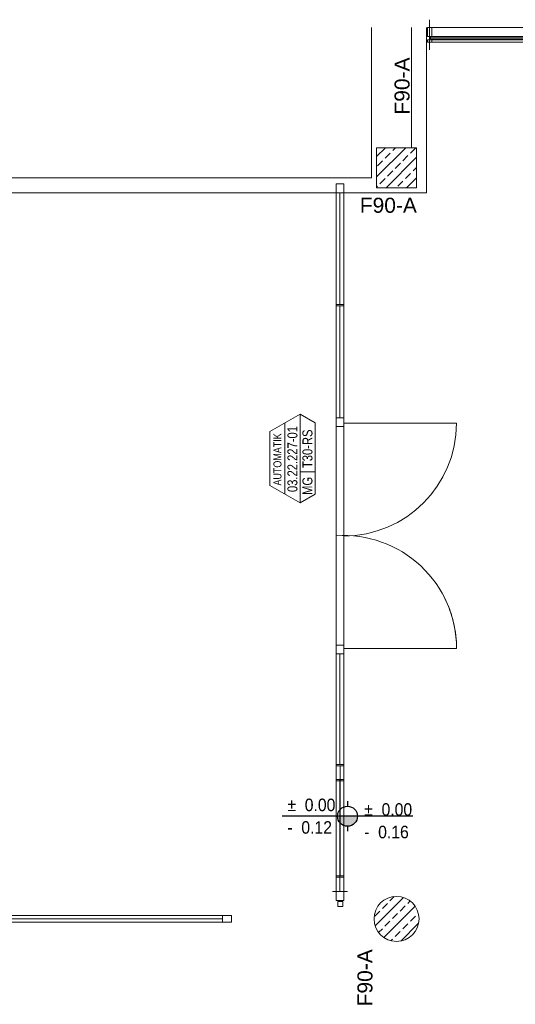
# Model space of a CAD drawing. Header units: metres. Extents: x -27 to 222, y 3 to 231.
# Tile 30 of 46: x 180 to 185, y 119 to 129. Entities that reach past the tile are written whole.
import ezdxf
from ezdxf.enums import TextEntityAlignment as Align

# ---------------------------------------------------------------- set-up
doc = ezdxf.new("R2010")
doc.units = ezdxf.units.M
doc.layers.add('A_Raster', color=8, linetype='Continuous', lineweight=13)
doc.layers.add('Grundriss', color=7, linetype='Continuous', lineweight=13)
doc.styles.add('Arial', font='arial.ttf')
doc.styles.add('Mini 1 50', font='arial.ttf', dxfattribs={"width": 0.8, "height": 0.1})
doc.styles.add('Style-Arial', font='arial.ttf')

# ---------------------------------------------------------------- blocks, each defined once
blk = doc.blocks.new('*U1097')
at = {"layer": 'Grundriss', "lineweight": 13}
h = blk.add_hatch(color=256, dxfattribs=at)
h.paths.add_polyline_path([(-0.12, -0.022, 0.999958), (0.12, -0.022), (0.12, -0.022)])
h.paths.add_polyline_path([(-0.12, -0.022, -0.000008), (-0.12, -0.022), (-0.12, -0.022)])
at = {"layer": 'Grundriss', "lineweight": 25}
for p, q in [((0, 0.158), (0, 0.098)), ((0.783, -0.022), (-0.783, -0.022)), ((0, -0.142), (0, -0.202))]:
    blk.add_line(p, q, dxfattribs=at)
at = {"layer": 'Grundriss', "lineweight": 13, "flags": 128}
blk.add_lwpolyline([(-0.12, -0.022, 0.999974), (0.12, -0.022), (0.12, -0.022), (-0.12, -0.022), (-0.12, -0.022)], format="xyb", close=True, dxfattribs=at)
at = {"layer": 'Grundriss', "lineweight": 25}
blk.add_circle((0, -0.022), 0.12, dxfattribs=at)
at = {"layer": 'Grundriss', "lineweight": 13, "char_height": 0.15, "attachment_point": 4, "line_spacing_factor": 1.079996, "style": 'Arial'}
for s, insert in [('\\H1x;\\W0.9;±  0.00\\P-  0.12', (-0.721, -0.022)), ('\\H1x;\\W0.9;±  0.00\\P-  0.16', (0.2, -0.077))]:
    blk.add_mtext(s, dxfattribs=dict(at, insert=insert))
blk = doc.blocks.new('*U1581')
at = {"layer": 'Grundriss', "lineweight": 13}
h = blk.add_hatch(color=256, dxfattribs=at)
h.paths.add_polyline_path([(-0.12, -0.022, 0.999958), (0.12, -0.022), (0.12, -0.022)])
h.paths.add_polyline_path([(-0.12, -0.022, -0.000008), (-0.12, -0.022), (-0.12, -0.022)])
at = {"layer": 'Grundriss', "lineweight": 25}
for p, q in [((0, 0.158), (0, 0.098)), ((0.783, -0.022), (-0.783, -0.022)), ((0, -0.142), (0, -0.202))]:
    blk.add_line(p, q, dxfattribs=at)
at = {"layer": 'Grundriss', "lineweight": 13, "flags": 128}
blk.add_lwpolyline([(-0.12, -0.022, 0.999974), (0.12, -0.022), (0.12, -0.022), (-0.12, -0.022), (-0.12, -0.022)], format="xyb", close=True, dxfattribs=at)
at = {"layer": 'Grundriss', "lineweight": 25}
blk.add_circle((0, -0.022), 0.12, dxfattribs=at)
at = {"layer": 'Grundriss', "lineweight": 13, "char_height": 0.15, "attachment_point": 4, "line_spacing_factor": 1.079996, "style": 'Arial'}
for s, insert in [('\\H1x;\\W0.9;±  0.00\\P-  0.12', (-0.721, -0.022)), ('\\H1x;\\W0.9;±  0.00\\P-  0.16', (0.2, -0.077))]:
    blk.add_mtext(s, dxfattribs=dict(at, insert=insert))
blk = doc.blocks.new('*U1585')
at = {"layer": 'Grundriss'}
for p, q in [((-0.5637, 3.4383), (-0.5637, 4.555)), ((-0.5637, 2.3083), (-0.5637, 3.4249)), ((-0.5264, 2.2548), (0.6015, 2.2548)), ((-0.5264, 0.0048), (0.6015, 0.0048)), ((-0.5637, -1.1527), (-0.5637, -0.0477)), ((-0.5634, -2.2646), (-0.5634, -1.1662)), ((-0.5637, -2.42), (-0.5637, -1.3149)), ((-0.5635, -1.3015), (-0.5635, -2.2781))]:
    blk.add_line(p, q, dxfattribs=at)
at = {"layer": 'Grundriss', "flags": 128}
for points in [[(-0.6015, 4.555), (-0.6015, 4.645), (-0.5262, 4.645), (-0.5262, 4.555), (-0.6015, 4.555)], [(-0.5262, 3.4383), (-0.5262, 4.555), (-0.6015, 4.555), (-0.6015, 3.4383), (-0.5262, 3.4383)], [(-0.6015, 3.4249), (-0.6015, 3.4383), (-0.5262, 3.4383), (-0.5262, 3.4249), (-0.6015, 3.4249)], [(-0.5262, 2.3083), (-0.5262, 3.4249), (-0.6015, 3.4249), (-0.6015, 2.3083), (-0.5262, 2.3083)], [(-0.6014, 2.2213), (-0.6014, 2.3083), (-0.5264, 2.3083), (-0.5264, 2.2213), (-0.6014, 2.2213)], [(-0.5264, 0.0393), (-0.5264, 2.2213), (-0.6014, 2.2213), (-0.6014, 0.0393), (-0.5264, 0.0393)], [(-0.6014, -0.0477), (-0.6014, 0.0393), (-0.5264, 0.0393), (-0.5264, -0.0477), (-0.6014, -0.0477)], [(-0.5262, -1.1528), (-0.5262, -0.0477), (-0.6012, -0.0477), (-0.6012, -1.1528), (-0.5262, -1.1528)], [(-0.6012, -1.1662), (-0.6012, -1.1528), (-0.526, -1.1528), (-0.526, -1.1662), (-0.6012, -1.1662)], [(-0.526, -2.2646), (-0.526, -1.1662), (-0.6012, -1.1662), (-0.6012, -2.2646), (-0.526, -2.2646)], [(-0.6012, -1.3149), (-0.6012, -1.3015), (-0.526, -1.3015), (-0.526, -1.3149), (-0.6012, -1.3149)], [(-0.526, -1.3015), (-0.526, -2.2781), (-0.6012, -2.2781), (-0.6012, -1.3015), (-0.526, -1.3015)], [(-0.5262, -2.42), (-0.5262, -1.3149), (-0.6012, -1.3149), (-0.6012, -2.42), (-0.5262, -2.42)], [(-0.6012, -2.2781), (-0.6012, -2.2646), (-0.526, -2.2646), (-0.526, -2.2781), (-0.6012, -2.2781)], [(-0.6013, -2.5101), (-0.6013, -2.42), (-0.5262, -2.42), (-0.5262, -2.5101), (-0.6013, -2.5101)], [(-0.586, -2.5701), (-0.586, -2.5201), (-0.536, -2.5201), (-0.536, -2.5701), (-0.586, -2.5701)]]:
    blk.add_lwpolyline(points, close=True, dxfattribs=at)
at = {"layer": 'Grundriss'}
for centre, radius, start, end in [((-0.5288, 2.2571), 1.1303, 270.11922, 359.87925), ((-0.5261, 0.0052), 1.1276, 359.97724, 93.83022)]:
    blk.add_arc(centre, radius, start, end, dxfattribs=at)
blk = doc.blocks.new('*U1711')
at = {"layer": 'A_Raster', "lineweight": 13}
blk.add_line((-0.0001, 0.15), (-0.0001, -0.15), dxfattribs=at)
at = {"layer": 'Grundriss', "flags": 128}
for points in [[(-0.0226, 0.0722), (0.0224, 0.0722), (0.0224, -0.0178), (-0.0226, -0.0178), (-0.0226, 0.0722)], [(0.0226, -0.0498), (-0.0226, -0.0498), (-0.0226, -0.0728), (0.0226, -0.0728), (0.0226, -0.0498)]]:
    blk.add_lwpolyline(points, close=True, dxfattribs=at)
blk = doc.blocks.new('*U1712')
at = {"layer": 'Grundriss', "lineweight": 13}
for p, q in [((-0.5493, 0.0725), (0.4455, 0.0725)), ((-0.5493, -0.0175), (0.4455, -0.0175)), ((-0.549, -0.0495), (0.4455, -0.0495)), ((-0.549, -0.0725), (0.4455, -0.0725))]:
    blk.add_line(p, q, dxfattribs=at)
at = {"layer": 'Grundriss', "flags": 128}
blk.add_lwpolyline([(-0.5646, -0.0255), (0.4605, -0.0255), (0.4605, -0.0415), (-0.5646, -0.0415), (-0.5646, -0.0255)], close=True, dxfattribs=at)
blk = doc.blocks.new('*U1710')
at = {"layer": 'Grundriss'}
for name, p in [('*U1711', (-3.3565, 0.576)), ('*U1712', (-2.7849, 0.5757))]:
    blk.add_blockref(name, p, dxfattribs=at)
blk = doc.blocks.new('*U1709')
at = {"layer": 'Grundriss'}
blk.add_blockref('*U1710', (0, 0), dxfattribs=at)
blk = doc.blocks.new('*U2304')
at = {"layer": 'A_Raster', "lineweight": 13}
blk.add_line((-0.0001, 0.15), (-0.0001, -0.15), dxfattribs=at)
at = {"layer": 'Grundriss', "flags": 128}
for points in [[(-0.0226, 0.0722), (0.0224, 0.0722), (0.0224, -0.0178), (-0.0226, -0.0178), (-0.0226, 0.0722)], [(0.0226, -0.0498), (-0.0226, -0.0498), (-0.0226, -0.0728), (0.0226, -0.0728), (0.0226, -0.0498)]]:
    blk.add_lwpolyline(points, close=True, dxfattribs=at)
blk = doc.blocks.new('*U2305')
at = {"layer": 'Grundriss', "lineweight": 13}
for p, q in [((-0.5493, 0.0725), (0.4455, 0.0725)), ((-0.5493, -0.0175), (0.4455, -0.0175)), ((-0.549, -0.0495), (0.4455, -0.0495)), ((-0.549, -0.0725), (0.4455, -0.0725))]:
    blk.add_line(p, q, dxfattribs=at)
at = {"layer": 'Grundriss', "flags": 128}
blk.add_lwpolyline([(-0.5646, -0.0255), (0.4605, -0.0255), (0.4605, -0.0415), (-0.5646, -0.0415), (-0.5646, -0.0255)], close=True, dxfattribs=at)
blk = doc.blocks.new('*U2303')
at = {"layer": 'Grundriss'}
for name, p in [('*U2304', (-3.3565, 0.576)), ('*U2305', (-2.7849, 0.5757))]:
    blk.add_blockref(name, p, dxfattribs=at)
blk = doc.blocks.new('*U2302')
at = {"layer": 'Grundriss'}
blk.add_blockref('*U2303', (0, 0), dxfattribs=at)
blk = doc.blocks.new('*U2337')
at = {"layer": 'A_Raster', "lineweight": 13}
blk.add_line((-0.0001, 0.15), (-0.0001, -0.15), dxfattribs=at)
at = {"layer": 'Grundriss', "flags": 128}
for points in [[(-0.0226, 0.0722), (0.0224, 0.0722), (0.0224, -0.0178), (-0.0226, -0.0178), (-0.0226, 0.0722)], [(0.0226, -0.0498), (-0.0226, -0.0498), (-0.0226, -0.0728), (0.0226, -0.0728), (0.0226, -0.0498)]]:
    blk.add_lwpolyline(points, close=True, dxfattribs=at)
blk = doc.blocks.new('*U2338')
at = {"layer": 'Grundriss', "lineweight": 13}
for p, q in [((-0.5493, 0.0725), (0.4455, 0.0725)), ((-0.5493, -0.0175), (0.4455, -0.0175)), ((-0.549, -0.0495), (0.4455, -0.0495)), ((-0.549, -0.0725), (0.4455, -0.0725))]:
    blk.add_line(p, q, dxfattribs=at)
at = {"layer": 'Grundriss', "flags": 128}
blk.add_lwpolyline([(-0.5646, -0.0255), (0.4605, -0.0255), (0.4605, -0.0415), (-0.5646, -0.0415), (-0.5646, -0.0255)], close=True, dxfattribs=at)
blk = doc.blocks.new('*U2336')
at = {"layer": 'Grundriss'}
for name, p in [('*U2337', (-3.3565, 0.576)), ('*U2338', (-2.7849, 0.5757))]:
    blk.add_blockref(name, p, dxfattribs=at)
blk = doc.blocks.new('*U2335')
at = {"layer": 'Grundriss'}
blk.add_blockref('*U2336', (0, 0), dxfattribs=at)

msp = doc.modelspace()

# ---------------------------------------------------------------- hatches: boundary and pattern name
at = {"layer": 'Grundriss'}
h = msp.add_hatch(dxfattribs=at)
h.set_pattern_fill('ANSI33', color=256, style=0, pattern_type=2)
h.set_pattern_definition([(45, (210.26179, 147.3991), (-0.20364675, -0.4072935), []), (45, (210.21087, 147.45001), (-0.20364675, -0.4072935), [0.072, -0.36]), (45, (210.28724, 147.52638), (-0.20364675, -0.4072935), [0.072, -0.36]), (45, (210.36361, 147.60274), (-0.20364675, -0.4072935), [0.072, -0.36]), (45, (210.43998, 147.67911), (-0.20364675, -0.4072935), [0.072, -0.36])])
h.paths.add_polyline_path([(183.55, 127.3), (183.95, 127.3), (183.95, 127.7), (183.55, 127.7)])
h = msp.add_hatch(dxfattribs=at)
h.set_pattern_fill('ANSI33', color=256, style=0, pattern_type=2)
h.set_pattern_definition([(45, (186.40803, 119.13665), (-0.203647, -0.4072935), []), (45, (186.35711, 119.18756), (-0.203647, -0.4072935), [0.072, -0.36]), (45, (186.43348, 119.26393), (-0.203647, -0.4072935), [0.072, -0.36]), (45, (186.50985, 119.3403), (-0.203647, -0.4072935), [0.072, -0.36]), (45, (186.58622, 119.41667), (-0.203647, -0.4072935), [0.072, -0.36])])
edge = h.paths.add_edge_path()
edge.add_arc((183.75, 120), 0.225, 180, 360)
edge.add_arc((183.75, 120), 0.225, 0, 180)

# ---------------------------------------------------------------- linework, layer by layer
for p, q in [((183.5, 127.4), (183.5, 128.9)), ((176.45, 127.4), (183.5, 127.4)), ((176, 127.25), (184.05, 127.25)), ((182.7853, 125.0389), (182.4853, 124.8657)), ((182.7853, 124.1544), (182.7853, 125.0389)), ((182.4853, 124.8657), (182.4853, 124.3276)), ((182.7853, 124.4634), (182.9353, 124.4634)), ((182.7853, 124.1544), (182.4853, 124.3276)), ((183.2221, 122.6998), (184.35, 122.6998)), ((183.2223, 122.6473), (183.1471, 122.6473)), ((183.1848, 121.5423), (183.1848, 122.6473)), ((183.1851, 120.4304), (183.1851, 121.5288)), ((183.1848, 120.275), (183.1848, 121.3801)), ((183.185, 121.3935), (183.185, 120.4169)), ((183.1472, 120.275), (183.1098, 120.275)), ((183.2598, 120.275), (183.2223, 120.275)), ((182.0123, 120.0325), (182.0123, 119.9675)), ((177.2524, 120), (182.0123, 120))]:
    msp.add_line(p, q, dxfattribs=at)
at = {"layer": 'Grundriss', "flags": 128}
for points in [[(183.9, 127.7), (183.9, 128.9)], [(184.05, 127.25), (184.05, 128.9)], [(182.6353, 124.9523), (182.6353, 124.241)], [(182.7853, 124.1544), (182.9353, 124.241), (182.9353, 124.9523), (182.7853, 125.0389)], [(183.1471, 123.2), (183.1471, 122.7343), (183.2221, 122.7343), (183.2221, 123.2)], [(183.1471, 122.6473), (183.1471, 122.7343), (183.2221, 122.7343), (183.2221, 122.6473)], [(183.1473, 121.3935), (183.2225, 121.3935), (183.2225, 120.4169), (183.1473, 120.4169), (183.1473, 122.6473)], [(183.2223, 121.5422), (183.2223, 122.6473)], [(183.1473, 121.5422), (183.2225, 121.5422), (183.2225, 121.5288)], [(183.1473, 120.4304), (183.2225, 120.4304), (183.2225, 121.5288), (183.1473, 121.5288)], [(183.2223, 121.3801), (183.2223, 120.1849), (183.1472, 120.1849), (183.1472, 120.275), (183.2223, 120.275)], [(183.2225, 121.3801), (183.1473, 121.3801), (183.1473, 121.3935)], [(183.2223, 121.3801), (183.1473, 121.3801), (183.1473, 120.275)], [(183.2225, 120.4304), (183.2225, 120.4169)], [(183.1625, 120.1249), (183.1625, 120.1749), (183.2125, 120.1749), (183.2125, 120.1249), (183.1625, 120.1249)]]:
    msp.add_lwpolyline(points, dxfattribs=at)
at = {"layer": 'Grundriss', "ltscale": 0.05, "flags": 128}
msp.add_lwpolyline([(183.55, 127.3), (183.95, 127.3), (183.95, 127.7), (183.55, 127.7), (183.55, 127.3)], close=True, dxfattribs=at)
msp.add_lwpolyline([(183.525, 120, 1), (183.975, 120, 1), (183.525, 120)], format="xyb", close=True, dxfattribs=at)
at = {"layer": 'Grundriss', "flags": 128}
msp.add_lwpolyline([(177.1624, 120.0325), (177.1624, 119.9675), (182.1023, 119.9675), (182.1023, 120.0325), (177.1624, 120.0325)], close=True, dxfattribs=at)
at = {"layer": 'Grundriss'}
msp.add_circle((183.75, 120), 0.225, dxfattribs=at)
msp.add_arc((183.2224, 122.7002), 1.1276, 359.97724, 26.31097, dxfattribs=at)

# ---------------------------------------------------------------- block references
for name, p in [('*U1709', (187.4375, 128.2518)), ('*U2302', (187.4375, 128.2518)), ('*U2335', (187.4375, 128.2518)), ('*U1585', (183.7485, 122.695))]:
    msp.add_blockref(name, p, dxfattribs=at)
at = {"layer": 'Grundriss', "lineweight": 25, "xscale": 0.833333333, "yscale": 0.833333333, "zscale": 0.833333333}
for name in ['*U1097', '*U1581']:
    msp.add_blockref(name, (183.26, 121.0433), dxfattribs=at)

# ---------------------------------------------------------------- texts
at = {"layer": 'Grundriss'}
for style, p in [('Style-Arial', (183.7303, 128.0302)), ('Arial', (183.3593, 119.1267))]:
    msp.add_text('F90-A', height=0.15, rotation=90, dxfattribs=dict(at, style=style)).set_placement(p, align=Align.TOP_LEFT)
at = {"layer": 'Grundriss', "style": 'Style-Arial'}
msp.add_text('F90-A', height=0.15, dxfattribs=at).set_placement((183.3829, 127.2), align=Align.TOP_LEFT)
at = {"layer": 'Grundriss', "attachment_point": 5, "rotation": 90, "style": 'Mini 1 50'}
for s, insert, char_height, line_spacing_factor in [('\\H1x;\\W0.8;03.22.227-01', (182.7103, 124.5911), 0.1, 0.78), ('\\H1x;\\W0.8;T30-RS\\P', (182.8603, 124.6937), 0.1, 0.78), ('\\H1x;\\W0.8;AUTOMATIK', (182.5603, 124.5874), 0.08, 0.825), ('\\H1x;\\W0.8;MG', (182.8603, 124.3232), 0.1, 0.78)]:
    msp.add_mtext(s, dxfattribs=dict(at, insert=insert, char_height=char_height, line_spacing_factor=line_spacing_factor))

doc.saveas('drawing.dxf')
